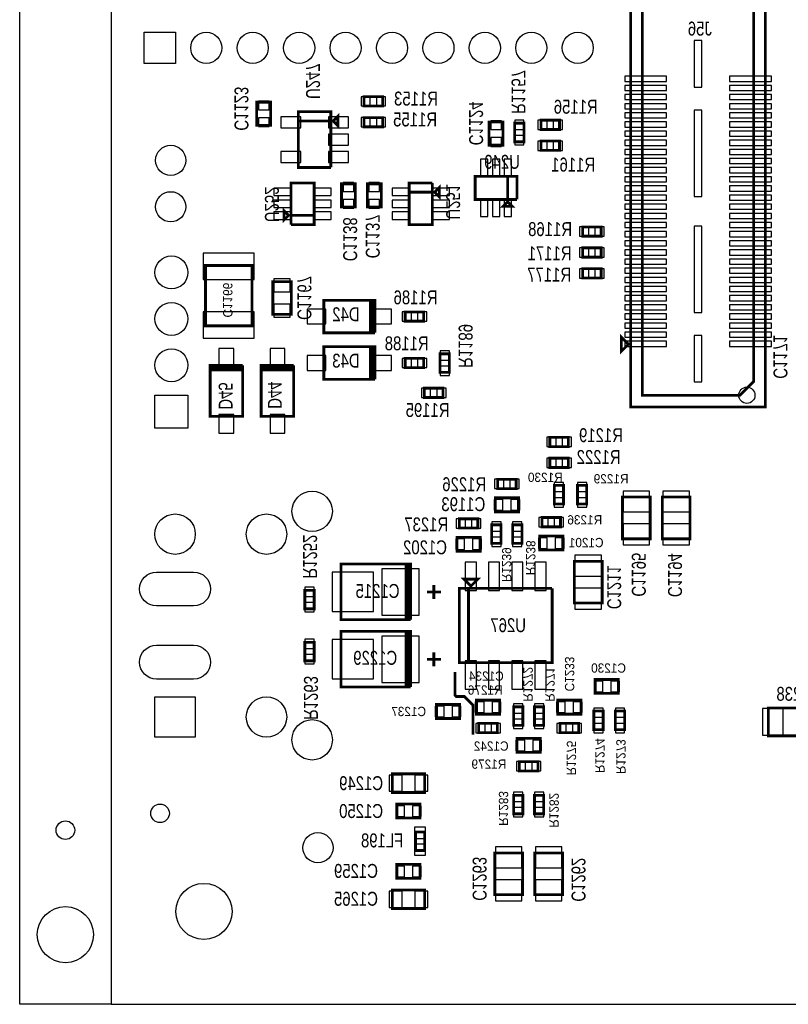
# Model space of a CAD drawing. Extents: x -197 to 9597, y -1478 to 7505.
# Tile 13 of 34: x -197 to 1458, y 0 to 2121. Entities that reach past the tile are written whole.
import ezdxf
from ezdxf.enums import TextEntityAlignment as Align

# ---------------------------------------------------------------- set-up
doc = ezdxf.new("R2010")
doc.units = 0
for name, color, linetype in [('BG_BASY', 231, 'CONTINUOUS'), ('BG_OUTLINE', 95, 'CONTINUOUS'), ('PG_ASSEMBLY_BOTTOM', 52, 'CONTINUOUS'), ('PIN_BOTTOM', 1, 'CONTINUOUS'), ('RD_ASSEMBLY_BOTTOM', 52, 'CONTINUOUS')]:
    doc.layers.add(name, color=color, linetype=linetype)

msp = doc.modelspace()

# ---------------------------------------------------------------- linework, layer by layer
at = {"layer": 'BG_BASY', "const_width": 6}
msp.add_lwpolyline([(779.488, 581), (779.488, 644), (760.488, 663), (743.488, 663), (740.488, 666), (740.488, 716)], dxfattribs=at)
at = {"layer": 'BG_OUTLINE'}
msp.add_lwpolyline([(0, 0), (-196.846, 0), (-196.846, 7500), (0, 7500)], close=True, dxfattribs=at)
msp.add_lwpolyline([(9400, 7500), (725.901, 7500), (706.22, 7480.315), (706.216, 7480.315), (706.216, 7437.008, -0.988005), (670.791, 7436.583), (670.791, 7480.311), (651.102, 7500), (538.897, 7500), (519.212, 7480.315), (519.212, 7437.008, -1.029501), (483.807, 7438.04), (483.807, 7480.288), (464.094, 7500), (0, 7500), (0, 0), (7079.094, 0)], format="xyb", dxfattribs=at)
at = {"layer": 'PG_ASSEMBLY_BOTTOM', "const_width": 6}
for points in [[(1119.086, 1286.618), (1119.086, 2916.618), (1409.086, 2916.618), (1409.086, 1286.618), (1119.086, 1286.618)], [(1354.086, 1311.618), (1144.086, 1311.618), (1144.086, 2891.618), (1354.086, 2891.618), (1384.086, 2861.618), (1384.086, 1341.618), (1354.086, 1311.618)], [(584.787, 1934.843), (544.787, 1934.843), (544.787, 1954.843), (584.787, 1954.843), (584.787, 1934.843)], [(313.74, 1892.953), (313.74, 1942.953), (343.74, 1942.953), (343.74, 1892.953), (313.74, 1892.953)], [(473.287, 1802.441), (403.287, 1802.441), (403.287, 1922.441), (473.287, 1922.441), (473.287, 1902.441), (403.287, 1902.441)], [(478.287, 1902.441), (488.287, 1912.441), (488.287, 1892.441), (478.287, 1902.441)], [(584.787, 1889.843), (544.787, 1889.843), (544.787, 1909.843), (584.787, 1909.843), (584.787, 1889.843)], [(403.287, 1902.441), (473.287, 1902.441), (473.287, 1802.441)], [(814.086, 1850.402), (814.086, 1900.402), (844.086, 1900.402), (844.086, 1850.402), (814.086, 1850.402)], [(889.189, 1897.74), (889.189, 1857.74), (869.189, 1857.74), (869.189, 1897.74), (889.189, 1897.74)], [(965.724, 1884.276), (925.724, 1884.276), (925.724, 1904.276), (965.724, 1904.276), (965.724, 1884.276)], [(925.724, 1859.276), (965.724, 1859.276), (965.724, 1839.276), (925.724, 1839.276), (925.724, 1859.276)], [(874.086, 1733.488), (874.086, 1783.488), (784.086, 1783.488), (784.086, 1733.488), (854.086, 1733.488), (854.086, 1783.488)], [(854.086, 1783.488), (854.086, 1733.488), (874.086, 1733.488)], [(387.338, 1679.189), (437.338, 1679.189), (437.338, 1769.189), (387.338, 1769.189), (387.338, 1699.189), (437.338, 1699.189)], [(526.137, 1767.299), (526.137, 1717.299), (496.137, 1717.299), (496.137, 1767.299), (526.137, 1767.299)], [(551.889, 1717.299), (551.889, 1767.299), (581.889, 1767.299), (581.889, 1717.299), (551.889, 1717.299)], [(641.889, 1749.189), (691.889, 1749.189), (691.889, 1769.189)], [(691.889, 1769.189), (641.889, 1769.189), (641.889, 1679.189), (691.889, 1679.189), (691.889, 1749.189), (641.889, 1749.189)], [(696.889, 1749.189), (706.889, 1759.189), (706.889, 1739.189), (696.889, 1749.189)], [(854.086, 1728.488), (864.086, 1718.488), (844.086, 1718.488), (854.086, 1728.488)], [(382.338, 1699.189), (372.338, 1689.189), (372.338, 1709.189), (382.338, 1699.189)], [(437.338, 1699.189), (387.338, 1699.189), (387.338, 1679.189)], [(1015.488, 1674.339), (1055.488, 1674.339), (1055.488, 1654.339), (1015.488, 1654.339), (1015.488, 1674.339)], [(1015.488, 1629.339), (1055.488, 1629.339), (1055.488, 1609.339), (1015.488, 1609.339), (1015.488, 1629.339)], [(203.287, 1461.292), (303.287, 1461.292), (303.287, 1591.292), (203.287, 1591.292), (203.287, 1461.292)], [(1015.488, 1584.339), (1055.488, 1584.339), (1055.488, 1564.339), (1015.488, 1564.339), (1015.488, 1584.339)], [(348.287, 1486.292), (348.287, 1556.292), (388.287, 1556.292), (388.287, 1486.292), (348.287, 1486.292)], [(568.287, 1446.292), (458.287, 1446.292), (458.287, 1516.292), (558.287, 1516.292), (558.287, 1446.292)], [(558.287, 1446.292), (558.287, 1516.292), (563.287, 1516.292), (563.287, 1446.292), (558.287, 1446.292), (558.287, 1516.292), (553.287, 1516.292), (568.287, 1516.292), (568.287, 1446.292)], [(633.287, 1491.292), (673.287, 1491.292), (673.287, 1471.292), (633.287, 1471.292), (633.287, 1491.292)], [(1114.086, 1421.618), (1099.086, 1406.618), (1099.086, 1436.618), (1114.086, 1421.618)], [(568.287, 1346.292), (458.287, 1346.292), (458.287, 1416.292), (558.287, 1416.292), (558.287, 1346.292)], [(558.287, 1346.292), (558.287, 1416.292), (563.287, 1416.292), (563.287, 1346.292), (558.287, 1346.292), (558.287, 1416.292), (553.287, 1416.292), (568.287, 1416.292), (568.287, 1346.292)], [(728.488, 1401.091), (728.488, 1361.091), (708.488, 1361.091), (708.488, 1401.091), (728.488, 1401.091)], [(283.287, 1366.292), (213.287, 1366.292), (213.287, 1371.292), (283.287, 1371.292), (283.287, 1366.292), (213.287, 1366.292), (213.287, 1361.292), (213.287, 1376.292), (283.287, 1376.292)], [(283.287, 1376.292), (283.287, 1266.292), (213.287, 1266.292), (213.287, 1366.292), (283.287, 1366.292)], [(393.287, 1366.292), (323.287, 1366.292), (323.287, 1371.292), (393.287, 1371.292), (393.287, 1366.292), (323.287, 1366.292), (323.287, 1361.292), (323.287, 1376.292), (393.287, 1376.292)], [(393.287, 1376.292), (393.287, 1266.292), (323.287, 1266.292), (323.287, 1366.292), (393.287, 1366.292)], [(633.287, 1391.292), (673.287, 1391.292), (673.287, 1371.292), (633.287, 1371.292), (633.287, 1391.292)], [(714.771, 1307.075), (674.771, 1307.075), (674.771, 1327.075), (714.771, 1327.075), (714.771, 1307.075)], [(944.889, 1221.189), (984.889, 1221.189), (984.889, 1201.189), (944.889, 1201.189), (944.889, 1221.189)], [(944.889, 1176.189), (984.889, 1176.189), (984.889, 1156.189), (944.889, 1156.189), (944.889, 1176.189)], [(832.338, 1130.792), (872.338, 1130.792), (872.338, 1110.792), (832.338, 1110.792), (832.338, 1130.792)], [(974.374, 1117.654), (974.374, 1077.654), (954.374, 1077.654), (954.374, 1117.654), (974.374, 1117.654)], [(1004.374, 1077.654), (1004.374, 1117.654), (1024.374, 1117.654), (1024.374, 1077.654), (1004.374, 1077.654)], [(827.338, 1090.792), (877.338, 1090.792), (877.338, 1060.792), (827.338, 1060.792), (827.338, 1090.792)], [(1160.988, 1092.488), (1160.988, 1002.488), (1100.988, 1002.488), (1100.988, 1092.488), (1160.988, 1092.488)], [(1246.988, 1092.488), (1246.988, 1002.488), (1186.988, 1002.488), (1186.988, 1092.488), (1246.988, 1092.488)], [(789.838, 1025.748), (749.838, 1025.748), (749.838, 1045.748), (789.838, 1045.748), (789.838, 1025.748)], [(927.838, 1048.461), (967.838, 1048.461), (967.838, 1028.461), (927.838, 1028.461), (927.838, 1048.461)], [(819.838, 992.748), (819.838, 1032.748), (839.838, 1032.748), (839.838, 992.748), (819.838, 992.748)], [(864.838, 992.748), (864.838, 1032.748), (884.838, 1032.748), (884.838, 992.748), (864.838, 992.748)], [(744.838, 1005.748), (794.838, 1005.748), (794.838, 975.748), (744.838, 975.748), (744.838, 1005.748)], [(922.838, 1008.461), (972.838, 1008.461), (972.838, 978.461), (922.838, 978.461), (922.838, 1008.461)], [(997.488, 864.292), (997.488, 954.292), (1057.488, 954.292), (1057.488, 864.292), (997.488, 864.292)], [(645.165, 828.252), (495.165, 828.252), (495.165, 948.252), (645.165, 948.252)], [(645.165, 948.252), (635.165, 948.252), (635.165, 828.252), (640.165, 828.252), (640.165, 948.252), (645.165, 948.252), (645.165, 828.252)], [(774.838, 900.748), (759.838, 915.748), (789.838, 915.748), (774.838, 900.748)], [(437.346, 891.717), (437.346, 851.717), (417.346, 851.717), (417.346, 891.717), (437.346, 891.717)], [(680.165, 888.252), (710.165, 888.252)], [(695.165, 903.252), (695.165, 873.252)], [(949.838, 895.748), (949.838, 735.748), (749.838, 735.748), (749.838, 895.748), (769.838, 895.748), (769.838, 735.748)], [(769.838, 735.748), (769.838, 895.748), (949.838, 895.748)], [(645.165, 683.252), (495.165, 683.252), (495.165, 803.252), (645.165, 803.252)], [(645.165, 803.252), (635.165, 803.252), (635.165, 683.252), (640.165, 683.252), (640.165, 803.252), (645.165, 803.252), (645.165, 683.252)], [(417.346, 739.784), (417.346, 779.784), (437.346, 779.784), (437.346, 739.784), (417.346, 739.784)], [(680.165, 743.252), (710.165, 743.252)], [(695.165, 758.252), (695.165, 728.252)], [(1042.637, 699.701), (1092.637, 699.701), (1092.637, 669.701), (1042.637, 669.701), (1042.637, 699.701)], [(786.838, 655.04), (836.838, 655.04), (836.838, 625.04), (786.838, 625.04), (786.838, 655.04)], [(961.838, 655.04), (1011.838, 655.04), (1011.838, 625.04), (961.838, 625.04), (961.838, 655.04)], [(750.838, 615.689), (700.838, 615.689), (700.838, 645.689), (750.838, 645.689), (750.838, 615.689)], [(886.838, 640.748), (886.838, 600.748), (866.838, 600.748), (866.838, 640.748), (886.838, 640.748)], [(931.838, 640.748), (931.838, 600.748), (911.838, 600.748), (911.838, 640.748), (931.838, 640.748)], [(1415.488, 638.292), (1505.488, 638.292), (1505.488, 578.292), (1415.488, 578.292), (1415.488, 638.292)], [(1039.693, 591.575), (1039.693, 631.575), (1059.693, 631.575), (1059.693, 591.575), (1039.693, 591.575)], [(1106.011, 631.575), (1106.011, 591.575), (1086.011, 591.575), (1086.011, 631.575), (1106.011, 631.575)], [(831.838, 585.04), (791.838, 585.04), (791.838, 605.04), (831.838, 605.04), (831.838, 585.04)], [(966.838, 605.04), (1006.838, 605.04), (1006.838, 585.04), (966.838, 585.04), (966.838, 605.04)], [(874.338, 572.709), (924.338, 572.709), (924.338, 542.709), (874.338, 542.709), (874.338, 572.709)], [(879.338, 522.709), (919.338, 522.709), (919.338, 502.709), (879.338, 502.709), (879.338, 522.709)], [(675.488, 456.292), (605.488, 456.292), (605.488, 496.292), (675.488, 496.292), (675.488, 456.292)], [(886.838, 450.166), (886.838, 410.166), (866.838, 410.166), (866.838, 450.166), (886.838, 450.166)], [(931.838, 450.166), (931.838, 410.166), (911.838, 410.166), (911.838, 450.166), (931.838, 450.166)], [(665.488, 401.292), (615.488, 401.292), (615.488, 431.292), (665.488, 431.292), (665.488, 401.292)], [(655.488, 331.292), (655.488, 371.292), (675.488, 371.292), (675.488, 331.292), (655.488, 331.292)], [(886.338, 325.965), (886.338, 235.965), (826.338, 235.965), (826.338, 325.965), (886.338, 325.965)], [(972.338, 325.965), (972.338, 235.965), (912.338, 235.965), (912.338, 325.965), (972.338, 325.965)], [(665.488, 271.292), (615.488, 271.292), (615.488, 301.292), (665.488, 301.292), (665.488, 271.292)], [(675.488, 206.292), (605.488, 206.292), (605.488, 246.292), (675.488, 246.292), (675.488, 206.292)]]:
    msp.add_lwpolyline(points, dxfattribs=at)
at = {"layer": 'PIN_BOTTOM'}
for points in [[(138.5, 2093.5), (138.5, 2026.5), (71.5, 2026.5), (71.5, 2093.5)], [(1255.586, 1975.634), (1272.586, 1975.634), (1272.586, 2075.634), (1255.586, 2075.634)], [(1106.094, 1987.85), (1196.094, 1987.85), (1196.094, 1998.85), (1106.094, 1998.85)], [(1332.078, 1987.85), (1422.078, 1987.85), (1422.078, 1998.85), (1332.078, 1998.85)], [(1106.094, 1968.165), (1196.094, 1968.165), (1196.094, 1979.165), (1106.094, 1979.165)], [(1332.078, 1968.165), (1422.078, 1968.165), (1422.078, 1979.165), (1332.078, 1979.165)], [(558.252, 1934.843), (558.252, 1954.843), (538.252, 1954.843), (538.252, 1934.843)], [(591.322, 1934.843), (591.322, 1954.843), (571.322, 1954.843), (571.322, 1934.843)], [(1106.094, 1948.48), (1196.094, 1948.48), (1196.094, 1959.48), (1106.094, 1959.48)], [(1332.078, 1948.48), (1422.078, 1948.48), (1422.078, 1959.48), (1332.078, 1959.48)], [(317.24, 1926.563), (340.24, 1926.563), (340.24, 1945.563), (317.24, 1945.563)], [(1106.094, 1928.795), (1196.094, 1928.795), (1196.094, 1939.795), (1106.094, 1939.795)], [(1332.078, 1928.795), (1422.078, 1928.795), (1422.078, 1939.795), (1332.078, 1939.795)], [(317.24, 1890.343), (340.24, 1890.343), (340.24, 1909.343), (317.24, 1909.343)], [(408.606, 1887.843), (408.606, 1911.843), (365.606, 1911.843), (365.606, 1887.843)], [(510.968, 1887.843), (510.968, 1911.843), (467.968, 1911.843), (467.968, 1887.843)], [(558.252, 1889.843), (558.252, 1909.843), (538.252, 1909.843), (538.252, 1889.843)], [(591.322, 1889.843), (591.322, 1909.843), (571.322, 1909.843), (571.322, 1889.843)], [(1106.094, 1909.11), (1196.094, 1909.11), (1196.094, 1920.11), (1106.094, 1920.11)], [(1255.586, 1740.114), (1272.586, 1740.114), (1272.586, 1926.114), (1255.586, 1926.114)], [(1332.078, 1909.11), (1422.078, 1909.11), (1422.078, 1920.11), (1332.078, 1920.11)], [(817.586, 1884.012), (840.586, 1884.012), (840.586, 1903.012), (817.586, 1903.012)], [(889.189, 1904.275), (869.189, 1904.275), (869.189, 1884.275), (889.189, 1884.275)], [(939.189, 1884.276), (939.189, 1904.276), (919.189, 1904.276), (919.189, 1884.276)], [(972.259, 1884.276), (972.259, 1904.276), (952.259, 1904.276), (952.259, 1884.276)], [(1106.094, 1889.425), (1196.094, 1889.425), (1196.094, 1900.425), (1106.094, 1900.425)], [(1332.078, 1889.425), (1422.078, 1889.425), (1422.078, 1900.425), (1332.078, 1900.425)], [(510.968, 1850.441), (510.968, 1874.441), (467.968, 1874.441), (467.968, 1850.441)], [(817.586, 1847.792), (840.586, 1847.792), (840.586, 1866.792), (817.586, 1866.792)], [(889.189, 1871.205), (869.189, 1871.205), (869.189, 1851.205), (889.189, 1851.205)], [(1106.094, 1869.74), (1196.094, 1869.74), (1196.094, 1880.74), (1106.094, 1880.74)], [(1332.078, 1869.74), (1422.078, 1869.74), (1422.078, 1880.74), (1332.078, 1880.74)], [(919.189, 1859.276), (919.189, 1839.276), (939.189, 1839.276), (939.189, 1859.276)], [(952.259, 1859.276), (952.259, 1839.276), (972.259, 1839.276), (972.259, 1859.276)], [(1106.094, 1850.055), (1196.094, 1850.055), (1196.094, 1861.055), (1106.094, 1861.055)], [(1332.078, 1850.055), (1422.078, 1850.055), (1422.078, 1861.055), (1332.078, 1861.055)], [(408.606, 1813.039), (408.606, 1837.039), (365.606, 1837.039), (365.606, 1813.039)], [(510.968, 1813.039), (510.968, 1837.039), (467.968, 1837.039), (467.968, 1813.039)], [(1106.094, 1830.37), (1196.094, 1830.37), (1196.094, 1841.37), (1106.094, 1841.37)], [(1332.078, 1830.37), (1422.078, 1830.37), (1422.078, 1841.37), (1332.078, 1841.37)], [(795.495, 1820.295), (795.495, 1783.295), (811.495, 1783.295), (811.495, 1820.295)], [(821.086, 1820.295), (821.086, 1783.295), (837.086, 1783.295), (837.086, 1820.295)], [(846.677, 1820.295), (846.677, 1783.295), (862.677, 1783.295), (862.677, 1820.295)], [(1106.094, 1810.685), (1196.094, 1810.685), (1196.094, 1821.685), (1106.094, 1821.685)], [(1332.078, 1810.685), (1422.078, 1810.685), (1422.078, 1821.685), (1332.078, 1821.685)], [(1106.094, 1791), (1196.094, 1791), (1196.094, 1802), (1106.094, 1802)], [(1106.094, 1771.315), (1196.094, 1771.315), (1196.094, 1782.315), (1106.094, 1782.315)], [(1332.078, 1791), (1422.078, 1791), (1422.078, 1802), (1332.078, 1802)], [(1332.078, 1771.315), (1422.078, 1771.315), (1422.078, 1782.315), (1332.078, 1782.315)], [(522.637, 1769.909), (499.637, 1769.909), (499.637, 1750.909), (522.637, 1750.909)], [(555.389, 1750.909), (578.389, 1750.909), (578.389, 1769.909), (555.389, 1769.909)], [(1106.094, 1751.63), (1196.094, 1751.63), (1196.094, 1762.63), (1106.094, 1762.63)], [(1332.078, 1751.63), (1422.078, 1751.63), (1422.078, 1762.63), (1332.078, 1762.63)], [(350.531, 1741.78), (387.531, 1741.78), (387.531, 1757.78), (350.531, 1757.78)], [(474.145, 1757.78), (437.145, 1757.78), (437.145, 1741.78), (474.145, 1741.78)], [(605.082, 1741.78), (642.082, 1741.78), (642.082, 1757.78), (605.082, 1757.78)], [(728.696, 1757.78), (691.696, 1757.78), (691.696, 1741.78), (728.696, 1741.78)], [(1106.094, 1731.945), (1196.094, 1731.945), (1196.094, 1742.945), (1106.094, 1742.945)], [(1332.078, 1731.945), (1422.078, 1731.945), (1422.078, 1742.945), (1332.078, 1742.945)], [(350.531, 1716.189), (387.531, 1716.189), (387.531, 1732.189), (350.531, 1732.189)], [(474.145, 1732.189), (437.145, 1732.189), (437.145, 1716.189), (474.145, 1716.189)], [(522.637, 1733.689), (499.637, 1733.689), (499.637, 1714.689), (522.637, 1714.689)], [(555.389, 1714.689), (578.389, 1714.689), (578.389, 1733.689), (555.389, 1733.689)], [(605.082, 1716.189), (642.082, 1716.189), (642.082, 1732.189), (605.082, 1732.189)], [(728.696, 1732.189), (691.696, 1732.189), (691.696, 1716.189), (728.696, 1716.189)], [(811.495, 1696.681), (811.495, 1733.681), (795.495, 1733.681), (795.495, 1696.681)], [(837.086, 1696.681), (837.086, 1733.681), (821.086, 1733.681), (821.086, 1696.681)], [(862.677, 1696.681), (862.677, 1733.681), (846.677, 1733.681), (846.677, 1696.681)], [(1106.094, 1712.26), (1196.094, 1712.26), (1196.094, 1723.26), (1106.094, 1723.26)], [(1332.078, 1712.26), (1422.078, 1712.26), (1422.078, 1723.26), (1332.078, 1723.26)], [(350.531, 1690.598), (387.531, 1690.598), (387.531, 1706.598), (350.531, 1706.598)], [(474.145, 1706.598), (437.145, 1706.598), (437.145, 1690.598), (474.145, 1690.598)], [(605.082, 1690.598), (642.082, 1690.598), (642.082, 1706.598), (605.082, 1706.598)], [(728.696, 1706.598), (691.696, 1706.598), (691.696, 1690.598), (728.696, 1690.598)], [(1106.094, 1692.575), (1196.094, 1692.575), (1196.094, 1703.575), (1106.094, 1703.575)], [(1332.078, 1692.575), (1422.078, 1692.575), (1422.078, 1703.575), (1332.078, 1703.575)], [(1106.094, 1672.89), (1196.094, 1672.89), (1196.094, 1683.89), (1106.094, 1683.89)], [(1255.586, 1490.114), (1272.586, 1490.114), (1272.586, 1676.114), (1255.586, 1676.114)], [(1332.078, 1672.89), (1422.078, 1672.89), (1422.078, 1683.89), (1332.078, 1683.89)], [(1008.953, 1674.339), (1008.953, 1654.339), (1028.953, 1654.339), (1028.953, 1674.339)], [(1042.023, 1674.339), (1042.023, 1654.339), (1062.023, 1654.339), (1062.023, 1674.339)], [(1106.094, 1653.205), (1196.094, 1653.205), (1196.094, 1664.205), (1106.094, 1664.205)], [(1332.078, 1653.205), (1422.078, 1653.205), (1422.078, 1664.205), (1332.078, 1664.205)], [(1106.094, 1633.52), (1196.094, 1633.52), (1196.094, 1644.52), (1106.094, 1644.52)], [(1332.078, 1633.52), (1422.078, 1633.52), (1422.078, 1644.52), (1332.078, 1644.52)], [(198.287, 1617.784), (198.287, 1560.784), (308.287, 1560.784), (308.287, 1617.784)], [(1008.953, 1629.339), (1008.953, 1609.339), (1028.953, 1609.339), (1028.953, 1629.339)], [(1042.023, 1629.339), (1042.023, 1609.339), (1062.023, 1609.339), (1062.023, 1629.339)], [(1106.094, 1613.835), (1196.094, 1613.835), (1196.094, 1624.835), (1106.094, 1624.835)], [(1332.078, 1613.835), (1422.078, 1613.835), (1422.078, 1624.835), (1332.078, 1624.835)], [(1106.094, 1594.149), (1196.094, 1594.149), (1196.094, 1605.149), (1106.094, 1605.149)], [(1332.078, 1594.149), (1422.078, 1594.149), (1422.078, 1605.149), (1332.078, 1605.149)], [(1008.953, 1584.339), (1008.953, 1564.339), (1028.953, 1564.339), (1028.953, 1584.339)], [(1042.023, 1584.339), (1042.023, 1564.339), (1062.023, 1564.339), (1062.023, 1584.339)], [(1106.094, 1574.464), (1196.094, 1574.464), (1196.094, 1585.464), (1106.094, 1585.464)], [(1332.078, 1574.464), (1422.078, 1574.464), (1422.078, 1585.464), (1332.078, 1585.464)], [(350.787, 1534.851), (385.787, 1534.851), (385.787, 1562.851), (350.787, 1562.851)], [(1106.094, 1554.779), (1196.094, 1554.779), (1196.094, 1565.779), (1106.094, 1565.779)], [(1332.078, 1554.779), (1422.078, 1554.779), (1422.078, 1565.779), (1332.078, 1565.779)], [(1106.094, 1535.094), (1196.094, 1535.094), (1196.094, 1546.094), (1106.094, 1546.094)], [(1332.078, 1535.094), (1422.078, 1535.094), (1422.078, 1546.094), (1332.078, 1546.094)], [(350.787, 1479.733), (385.787, 1479.733), (385.787, 1507.733), (350.787, 1507.733)], [(1106.094, 1515.409), (1196.094, 1515.409), (1196.094, 1526.409), (1106.094, 1526.409)], [(1106.094, 1495.724), (1196.094, 1495.724), (1196.094, 1506.724), (1106.094, 1506.724)], [(1332.078, 1515.409), (1422.078, 1515.409), (1422.078, 1526.409), (1332.078, 1526.409)], [(1332.078, 1495.724), (1422.078, 1495.724), (1422.078, 1506.724), (1332.078, 1506.724)], [(198.287, 1491.8), (198.287, 1434.8), (308.287, 1434.8), (308.287, 1491.8)], [(462.421, 1465.292), (462.421, 1497.292), (422.421, 1497.292), (422.421, 1465.292)], [(604.153, 1465.292), (604.153, 1497.292), (564.153, 1497.292), (564.153, 1465.292)], [(626.752, 1491.292), (626.752, 1471.292), (646.752, 1471.292), (646.752, 1491.292)], [(659.822, 1491.292), (659.822, 1471.292), (679.822, 1471.292), (679.822, 1491.292)], [(1106.094, 1476.039), (1196.094, 1476.039), (1196.094, 1487.039), (1106.094, 1487.039)], [(1332.078, 1476.039), (1422.078, 1476.039), (1422.078, 1487.039), (1332.078, 1487.039)], [(1106.094, 1456.354), (1196.094, 1456.354), (1196.094, 1467.354), (1106.094, 1467.354)], [(1332.078, 1456.354), (1422.078, 1456.354), (1422.078, 1467.354), (1332.078, 1467.354)], [(1106.094, 1436.669), (1196.094, 1436.669), (1196.094, 1447.669), (1106.094, 1447.669)], [(1332.078, 1436.669), (1422.078, 1436.669), (1422.078, 1447.669), (1332.078, 1447.669)], [(1106.094, 1416.984), (1196.094, 1416.984), (1196.094, 1427.984), (1106.094, 1427.984)], [(1255.586, 1340.594), (1272.586, 1340.594), (1272.586, 1440.594), (1255.586, 1440.594)], [(1332.078, 1416.984), (1422.078, 1416.984), (1422.078, 1427.984), (1332.078, 1427.984)], [(264.287, 1412.158), (232.287, 1412.158), (232.287, 1372.158), (264.287, 1372.158)], [(374.287, 1412.158), (342.287, 1412.158), (342.287, 1372.158), (374.287, 1372.158)], [(728.488, 1407.626), (708.488, 1407.626), (708.488, 1387.626), (728.488, 1387.626)], [(462.421, 1365.292), (462.421, 1397.292), (422.421, 1397.292), (422.421, 1365.292)], [(604.153, 1365.292), (604.153, 1397.292), (564.153, 1397.292), (564.153, 1365.292)], [(626.752, 1391.292), (626.752, 1371.292), (646.752, 1371.292), (646.752, 1391.292)], [(659.822, 1391.292), (659.822, 1371.292), (679.822, 1371.292), (679.822, 1391.292)], [(728.488, 1374.556), (708.488, 1374.556), (708.488, 1354.556), (728.488, 1354.556)], [(688.236, 1307.075), (688.236, 1327.075), (668.236, 1327.075), (668.236, 1307.075)], [(721.306, 1307.075), (721.306, 1327.075), (701.306, 1327.075), (701.306, 1307.075)], [(94.5, 1311.792), (165.5, 1311.792), (165.5, 1240.792), (94.5, 1240.792)], [(264.287, 1270.426), (232.287, 1270.426), (232.287, 1230.426), (264.287, 1230.426)], [(374.287, 1270.426), (342.287, 1270.426), (342.287, 1230.426), (374.287, 1230.426)], [(938.354, 1221.189), (938.354, 1201.189), (958.354, 1201.189), (958.354, 1221.189)], [(971.424, 1221.189), (971.424, 1201.189), (991.424, 1201.189), (991.424, 1221.189)], [(938.354, 1176.189), (938.354, 1156.189), (958.354, 1156.189), (958.354, 1176.189)], [(971.424, 1176.189), (971.424, 1156.189), (991.424, 1156.189), (991.424, 1176.189)], [(825.803, 1130.792), (825.803, 1110.792), (845.803, 1110.792), (845.803, 1130.792)], [(858.873, 1130.792), (858.873, 1110.792), (878.873, 1110.792), (878.873, 1130.792)], [(974.374, 1124.189), (954.374, 1124.189), (954.374, 1104.189), (974.374, 1104.189)], [(1004.374, 1104.189), (1024.374, 1104.189), (1024.374, 1124.189), (1004.374, 1124.189)], [(1159.488, 1105.421), (1102.488, 1105.421), (1102.488, 1060.421), (1159.488, 1060.421)], [(1245.488, 1105.421), (1188.488, 1105.421), (1188.488, 1060.421), (1245.488, 1060.421)], [(824.728, 1087.292), (824.728, 1064.292), (843.728, 1064.292), (843.728, 1087.292)], [(860.948, 1087.292), (860.948, 1064.292), (879.948, 1064.292), (879.948, 1087.292)], [(974.374, 1091.119), (954.374, 1091.119), (954.374, 1071.119), (974.374, 1071.119)], [(1004.374, 1071.119), (1024.374, 1071.119), (1024.374, 1091.119), (1004.374, 1091.119)], [(763.303, 1025.748), (763.303, 1045.748), (743.303, 1045.748), (743.303, 1025.748)], [(796.373, 1025.748), (796.373, 1045.748), (776.373, 1045.748), (776.373, 1025.748)], [(819.838, 1019.283), (839.838, 1019.283), (839.838, 1039.283), (819.838, 1039.283)], [(864.838, 1019.283), (884.838, 1019.283), (884.838, 1039.283), (864.838, 1039.283)], [(921.303, 1048.461), (921.303, 1028.461), (941.303, 1028.461), (941.303, 1048.461)], [(954.373, 1048.461), (954.373, 1028.461), (974.373, 1028.461), (974.373, 1048.461)], [(1159.488, 1034.555), (1102.488, 1034.555), (1102.488, 989.555), (1159.488, 989.555)], [(1245.488, 1034.555), (1188.488, 1034.555), (1188.488, 989.555), (1245.488, 989.555)], [(742.228, 1002.248), (742.228, 979.248), (761.228, 979.248), (761.228, 1002.248)], [(778.448, 1002.248), (778.448, 979.248), (797.448, 979.248), (797.448, 1002.248)], [(819.838, 986.213), (839.838, 986.213), (839.838, 1006.213), (819.838, 1006.213)], [(864.838, 986.213), (884.838, 986.213), (884.838, 1006.213), (864.838, 1006.213)], [(920.228, 1004.961), (920.228, 981.961), (939.228, 981.961), (939.228, 1004.961)], [(956.448, 1004.961), (956.448, 981.961), (975.448, 981.961), (975.448, 1004.961)], [(998.988, 922.225), (1055.988, 922.225), (1055.988, 967.225), (998.988, 967.225)], [(663.815, 838.252), (663.815, 938.252), (582.815, 938.252), (582.815, 838.252)], [(786.838, 952.547), (762.838, 952.547), (762.838, 891.547), (786.838, 891.547)], [(836.838, 952.547), (812.838, 952.547), (812.838, 891.547), (836.838, 891.547)], [(886.838, 952.547), (862.838, 952.547), (862.838, 891.547), (886.838, 891.547)], [(936.838, 952.547), (912.838, 952.547), (912.838, 891.547), (936.838, 891.547)], [(565.452, 845.752), (565.452, 930.752), (476.452, 930.752), (476.452, 845.752)], [(437.346, 898.252), (417.346, 898.252), (417.346, 878.252), (437.346, 878.252)], [(998.988, 851.359), (1055.988, 851.359), (1055.988, 896.359), (998.988, 896.359)], [(437.346, 865.182), (417.346, 865.182), (417.346, 845.182), (437.346, 845.182)], [(417.346, 766.319), (437.346, 766.319), (437.346, 786.319), (417.346, 786.319)], [(565.452, 700.752), (565.452, 785.752), (476.452, 785.752), (476.452, 700.752)], [(663.815, 693.252), (663.815, 793.252), (582.815, 793.252), (582.815, 693.252)], [(417.346, 733.249), (437.346, 733.249), (437.346, 753.249), (417.346, 753.249)], [(786.838, 739.949), (762.838, 739.949), (762.838, 678.949), (786.838, 678.949)], [(836.838, 739.949), (812.838, 739.949), (812.838, 678.949), (836.838, 678.949)], [(886.838, 739.949), (862.838, 739.949), (862.838, 678.949), (886.838, 678.949)], [(936.838, 739.949), (912.838, 739.949), (912.838, 678.949), (936.838, 678.949)], [(1040.027, 696.201), (1040.027, 673.201), (1059.027, 673.201), (1059.027, 696.201)], [(1076.247, 696.201), (1076.247, 673.201), (1095.247, 673.201), (1095.247, 696.201)], [(94.299, 662.402), (181.299, 662.402), (181.299, 575.402), (94.299, 575.402)], [(717.228, 619.189), (717.228, 642.189), (698.228, 642.189), (698.228, 619.189)], [(753.448, 619.189), (753.448, 642.189), (734.448, 642.189), (734.448, 619.189)], [(784.228, 651.54), (784.228, 628.54), (803.228, 628.54), (803.228, 651.54)], [(820.448, 651.54), (820.448, 628.54), (839.448, 628.54), (839.448, 651.54)], [(886.838, 647.283), (866.838, 647.283), (866.838, 627.283), (886.838, 627.283)], [(931.838, 647.283), (911.838, 647.283), (911.838, 627.283), (931.838, 627.283)], [(959.228, 651.54), (959.228, 628.54), (978.228, 628.54), (978.228, 651.54)], [(995.448, 651.54), (995.448, 628.54), (1014.448, 628.54), (1014.448, 651.54)], [(1039.693, 618.11), (1059.693, 618.11), (1059.693, 638.11), (1039.693, 638.11)], [(1106.011, 638.11), (1086.011, 638.11), (1086.011, 618.11), (1106.011, 618.11)], [(1402.555, 636.792), (1402.555, 579.792), (1447.555, 579.792), (1447.555, 636.792)], [(805.303, 585.04), (805.303, 605.04), (785.303, 605.04), (785.303, 585.04)], [(838.373, 585.04), (838.373, 605.04), (818.373, 605.04), (818.373, 585.04)], [(886.838, 614.213), (866.838, 614.213), (866.838, 594.213), (886.838, 594.213)], [(931.838, 614.213), (911.838, 614.213), (911.838, 594.213), (931.838, 594.213)], [(960.303, 605.04), (960.303, 585.04), (980.303, 585.04), (980.303, 605.04)], [(993.373, 605.04), (993.373, 585.04), (1013.373, 585.04), (1013.373, 605.04)], [(1039.693, 585.04), (1059.693, 585.04), (1059.693, 605.04), (1039.693, 605.04)], [(1106.011, 605.04), (1086.011, 605.04), (1086.011, 585.04), (1106.011, 585.04)], [(871.728, 569.209), (871.728, 546.209), (890.728, 546.209), (890.728, 569.209)], [(907.948, 569.209), (907.948, 546.209), (926.948, 546.209), (926.948, 569.209)], [(872.803, 522.709), (872.803, 502.709), (892.803, 502.709), (892.803, 522.709)], [(905.873, 522.709), (905.873, 502.709), (925.873, 502.709), (925.873, 522.709)], [(626.929, 458.792), (626.929, 493.792), (598.929, 493.792), (598.929, 458.792)], [(682.047, 458.792), (682.047, 493.792), (654.047, 493.792), (654.047, 458.792)], [(886.838, 456.701), (866.838, 456.701), (866.838, 436.701), (886.838, 436.701)], [(931.838, 456.701), (911.838, 456.701), (911.838, 436.701), (931.838, 436.701)], [(631.878, 404.792), (631.878, 427.792), (612.878, 427.792), (612.878, 404.792)], [(668.098, 404.792), (668.098, 427.792), (649.098, 427.792), (649.098, 404.792)], [(886.838, 423.631), (866.838, 423.631), (866.838, 403.631), (886.838, 403.631)], [(931.838, 423.631), (911.838, 423.631), (911.838, 403.631), (931.838, 403.631)], [(653.498, 357.412), (677.478, 357.412), (677.478, 381.392), (653.498, 381.392)], [(653.498, 321.192), (677.478, 321.192), (677.478, 345.172), (653.498, 345.172)], [(884.838, 338.898), (827.838, 338.898), (827.838, 293.898), (884.838, 293.898)], [(970.838, 338.898), (913.838, 338.898), (913.838, 293.898), (970.838, 293.898)], [(631.878, 274.792), (631.878, 297.792), (612.878, 297.792), (612.878, 274.792)], [(668.098, 274.792), (668.098, 297.792), (649.098, 297.792), (649.098, 274.792)], [(884.838, 268.032), (827.838, 268.032), (827.838, 223.032), (884.838, 223.032)], [(970.838, 268.032), (913.838, 268.032), (913.838, 223.032), (970.838, 223.032)], [(626.929, 208.792), (626.929, 243.792), (598.929, 243.792), (598.929, 208.792)], [(682.047, 208.792), (682.047, 243.792), (654.047, 243.792), (654.047, 208.792)]]:
    msp.add_lwpolyline(points, close=True, dxfattribs=at)
for points in [[(177.799, 857.993), (97.799, 857.993, -1), (97.799, 930.993), (177.799, 930.993, -1)], [(177.799, 700.512), (97.799, 700.512, -1), (97.799, 773.512), (177.799, 773.512, -1)]]:
    msp.add_lwpolyline(points, format="xyb", close=True, dxfattribs=at)
for centre, radius in [((205, 2060), 33.5), ((305, 2060), 33.5), ((405, 2060), 33.5), ((505, 2060), 33.5), ((605, 2060), 33.5), ((705, 2060), 33.5), ((805, 2060), 33.5), ((905, 2060), 33.5), ((1005, 2060), 33.5), ((128.437, 1817.772), 32.5), ((128.437, 1717.772), 32.5), ((130, 1576.292), 35.5), ((130, 1476.292), 35.5), ((130, 1376.292), 35.5), ((1369.204, 1311.854), 17.5), ((433.075, 1061.815), 43.5), ((137.799, 1012.603), 43.5), ((334.649, 1012.603), 43.5), ((334.649, 618.902), 43.5), ((433.075, 569.689), 43.5), ((105.488, 411.292), 20), ((-98.425, 375), 20), ((445.488, 337.292), 32.5), ((200, 200), 60.5), ((-98.425, 150), 60.5)]:
    msp.add_circle(centre, radius, dxfattribs=at)

# ---------------------------------------------------------------- texts
at = {"layer": 'RD_ASSEMBLY_BOTTOM', "text_generation_flag": 2, "width": 0.8}
for s, p in [('J56', (1293.819, 2086.599)), ('D42', (535.287, 1471.292)), ('D43', (535.287, 1371.292)), ('C1215', (621.165, 875.252)), ('C1229', (616.165, 731.252)), ('C1238', (1527.488, 653.709)), ('FL198', (629.197, 338))]:
    msp.add_text(s, height=30, dxfattribs=at).set_placement(p)
at = {"layer": 'RD_ASSEMBLY_BOTTOM', "text_generation_flag": 2}
for s, height, width, p in [('U247', 30, 0.8, (419.929, 1988.201)), ('R1157', 30, 0.8, (862.488, 1965)), ('C1123', 30, 0.8, (265.74, 1928.953)), ('C1124', 30, 0.8, (771.086, 1897.402)), ('U252', 30, 0.8, (331.299, 1722.851)), ('U251', 30, 0.8, (721.677, 1728.599)), ('C1137', 30, 0.8, (548.488, 1654)), ('C1138', 30, 0.8, (499.838, 1647.701)), ('C1167', 30, 0.8, (401.287, 1521.292)), ('R1189', 30, 0.8, (748.488, 1417.91)), ('C1171', 30, 0.8, (1426.488, 1394.709)), ('R1252', 30, 0.8, (413.63, 964.284)), ('R1238', 20, 0.95, (893.838, 961.748)), ('R1239', 20, 0.95, (841.838, 946.748)), ('C1233', 20, 0.95, (977.449, 711.351)), ('R1272', 20, 0.95, (888.137, 689.252)), ('R1271', 20, 0.95, (935.137, 689.252)), ('R1263', 30, 0.8, (415.346, 659.784)), ('R1275', 20, 0.95, (981.449, 530.351)), ('R1274', 20, 0.95, (1042.693, 535.575)), ('R1273', 20, 0.95, (1087.964, 533.425)), ('R1283', 20, 0.95, (835.137, 421.835)), ('R1282', 20, 0.95, (944.137, 417.835))]:
    msp.add_text(s, height=height, rotation=270, dxfattribs=dict(at, width=width)).set_placement(p, align=Align.CENTER)
for s, height, width, p in [('R1153', 30, 0.8, (656.787, 1935.843)), ('R1156', 30, 0.8, (1000.724, 1918.276)), ('R1155', 30, 0.8, (654.787, 1890.843)), ('U249', 30, 0.8, (842, 1799.599)), ('R1161', 30, 0.8, (995.252, 1793.725)), ('R1168', 30, 0.8, (945.488, 1654.662)), ('R1171', 30, 0.8, (944.488, 1602.662)), ('R1177', 30, 0.8, (943.488, 1556.662)), ('R1186', 30, 0.8, (655.689, 1507.709)), ('R1188', 30, 0.8, (636.689, 1408.709)), ('R1195', 30, 0.8, (681.771, 1265.075)), ('R1219', 30, 0.8, (1055.086, 1210.811)), ('R1222', 30, 0.8, (1050.086, 1163.811)), ('R1230', 20, 0.95, (935.141, 1125.114)), ('R1226', 30, 0.8, (760.637, 1105.209)), ('R1229', 20, 0.95, (1076.834, 1121.886)), ('C1193', 30, 0.8, (758.637, 1062.209)), ('R1237', 30, 0.8, (678.838, 1018.748)), ('R1236', 20, 0.95, (1020.137, 1033.54)), ('C1202', 30, 0.8, (676.137, 969.252)), ('C1201', 20, 0.95, (1023.137, 984.54)), ('U267', 30, 0.8, (855.236, 801.65)), ('C1230', 20, 0.95, (1071.338, 714.299)), ('C1234', 20, 0.95, (808.137, 696.961)), ('R1276', 20, 0.95, (805.838, 667.04)), ('C1237', 20, 0.95, (640.838, 620.689)), ('C1242', 20, 0.95, (818.637, 546.292)), ('R1279', 20, 0.95, (813.637, 507.292)), ('C1249', 30, 0.8, (538.488, 461.292)), ('C1250', 30, 0.8, (538.488, 401.292)), ('C1259', 30, 0.8, (527.488, 272.292)), ('C1265', 30, 0.8, (527.488, 212.292))]:
    msp.add_text(s, height=height, dxfattribs=dict(at, width=width)).set_placement(p, align=Align.CENTER)
for s, height, width, p in [('C1166', 20, 0.95, (241.287, 1479.292)), ('D45', 30, 0.8, (231.689, 1280.709)), ('D44', 30, 0.8, (337.689, 1282.709)), ('C1195', 30, 0.8, (1121.48, 878.016)), ('C1194', 30, 0.8, (1199.48, 877.016)), ('C1211', 30, 0.8, (1068.48, 851.016)), ('C1263', 30, 0.8, (778.637, 223.036)), ('C1262', 30, 0.8, (991.637, 221.036))]:
    msp.add_text(s, height=height, rotation=270, dxfattribs=dict(at, width=width)).set_placement(p)

doc.saveas('drawing.dxf')
